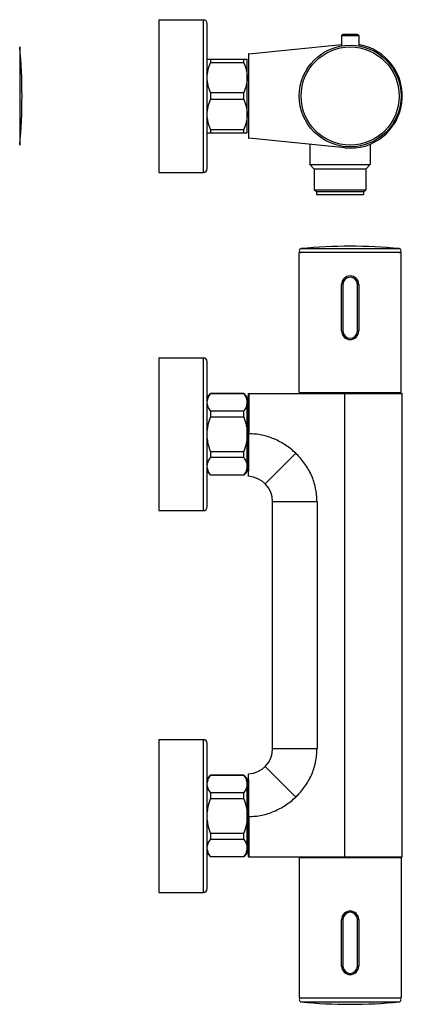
# Model space of a CAD drawing. Header units: millimetres. Extents: x 56 to 503, y -74 to 312.
# Tile 2 of 2: x 352 to 503, y -74 to 312. Entities that reach past the tile are written whole.
import ezdxf

# ---------------------------------------------------------------- set-up
doc = ezdxf.new("R2010")
doc.units = ezdxf.units.MM
doc.header["$LTSCALE"] = 32.67
doc.layers.get('0').update_dxf_attribs({"linetype": 'CONTINUOUS'})

msp = doc.modelspace()

# ---------------------------------------------------------------- linework, layer by layer
at = {"color": 7, "linetype": 'CONTINUOUS'}
for p, q in [((407.21, 312.46), (407.21, 252.46)), ((407.21, 312.46), (424.71, 312.46)), ((426.21, 253.96), (426.21, 310.96)), ((479.06, 306.21), (479.06, 302.18)), ((485.26, 306.71), (479.56, 306.71)), ((485.76, 306.21), (485.76, 302.18)), ((442.6, 299.08), (479.06, 302.73)), ((442.41, 299.05), (442.41, 265.87)), ((426.21, 296.96), (441.91, 296.96)), ((427.47, 296.96), (427.47, 295.57)), ((440.65, 295.57), (427.47, 295.57)), ((440.65, 295.57), (440.65, 296.96)), ((441.91, 267.96), (441.91, 296.96)), ((427.47, 283.86), (427.47, 281.07)), ((427.47, 283.86), (440.65, 283.86)), ((440.65, 281.07), (440.65, 283.86)), ((440.65, 281.07), (427.47, 281.07)), ((426.21, 267.96), (441.91, 267.96)), ((427.47, 269.36), (427.47, 267.96)), ((427.47, 269.36), (440.65, 269.36)), ((440.65, 267.96), (440.65, 269.36)), ((480.37, 262.07), (442.6, 265.85)), ((466.51, 263.45), (466.51, 255.51)), ((490.31, 263.55), (490.31, 255.51)), ((466.51, 255.51), (490.31, 255.51)), ((468.26, 253.76), (466.51, 255.51)), ((488.56, 253.76), (490.31, 255.51)), ((407.21, 252.46), (424.71, 252.46)), ((488.56, 253.76), (468.26, 253.76)), ((468.26, 253.76), (468.26, 245.66)), ((488.56, 253.76), (488.56, 245.66)), ((468.26, 245.66), (488.56, 245.66)), ((469.16, 244.76), (468.26, 245.66)), ((487.66, 244.76), (469.16, 244.76)), ((469.16, 244.76), (469.16, 243.76)), ((487.66, 244.76), (488.56, 245.66)), ((487.66, 244.76), (487.66, 243.76)), ((469.16, 243.76), (487.66, 243.76)), ((462.41, 165.93), (462.41, 220.93)), ((502.41, 220.93), (462.41, 220.93)), ((502.41, 165.93), (502.41, 220.93)), ((479.06, 190.13), (479.06, 208.43)), ((485.76, 208.43), (485.76, 190.13)), ((407.21, 179.53), (407.21, 119.53)), ((407.21, 179.53), (424.71, 179.53)), ((426.21, 121.03), (426.21, 178.03)), ((426.21, 164.03), (427.47, 165.53)), ((427.47, 165.53), (427.47, 165.47)), ((440.65, 165.53), (427.47, 165.53)), ((440.65, 165.47), (427.47, 165.47)), ((440.65, 165.47), (440.65, 165.53)), ((440.65, 165.53), (441.91, 164.03)), ((441.91, 135.03), (441.91, 164.03)), ((442.41, 133.01), (442.41, 165.53)), ((442.41, 165.53), (502.91, 165.53)), ((462.41, 165.93), (502.41, 165.93)), ((502.91, -16.47), (502.91, 165.53)), ((427.47, 158.7), (427.47, 156.29)), ((427.47, 158.7), (440.65, 158.7)), ((440.65, 156.29), (440.65, 158.7)), ((440.65, 156.29), (427.47, 156.29)), ((427.47, 142.76), (427.47, 140.35)), ((427.47, 142.76), (440.65, 142.76)), ((440.65, 140.35), (427.47, 140.35)), ((440.65, 140.35), (440.65, 142.76)), ((426.21, 135.03), (427.47, 133.53)), ((427.47, 133.59), (427.47, 133.53)), ((427.47, 133.59), (440.65, 133.59)), ((440.65, 133.53), (427.47, 133.53)), ((441.91, 135.03), (440.65, 133.53)), ((440.65, 133.53), (440.65, 133.59)), ((451.91, 26.03), (451.91, 123.03)), ((407.21, 119.53), (424.71, 119.53)), ((407.21, 29.53), (407.21, -30.47)), ((407.21, 29.53), (424.71, 29.53)), ((426.21, -28.97), (426.21, 28.03)), ((426.21, 14.03), (427.47, 15.53)), ((440.65, 15.53), (427.47, 15.53)), ((427.47, 15.53), (427.47, 15.47)), ((440.65, 15.53), (441.91, 14.03)), ((440.65, 15.47), (440.65, 15.53)), ((442.41, -16.47), (442.41, 16.04)), ((440.65, 15.47), (427.47, 15.47)), ((441.91, -14.97), (441.91, 14.03)), ((427.47, 8.7), (440.65, 8.7)), ((427.47, 8.7), (427.47, 6.29)), ((440.65, 6.29), (440.65, 8.7)), ((440.65, 6.29), (427.47, 6.29)), ((427.47, -7.24), (440.65, -7.24)), ((427.47, -7.24), (427.47, -9.65)), ((440.65, -9.65), (440.65, -7.24)), ((440.65, -9.65), (427.47, -9.65)), ((426.21, -14.97), (427.47, -16.47)), ((441.91, -14.97), (440.65, -16.47)), ((427.47, -16.41), (440.65, -16.41)), ((427.47, -16.41), (427.47, -16.47)), ((440.65, -16.47), (427.47, -16.47)), ((440.65, -16.47), (440.65, -16.41)), ((442.41, -16.47), (502.91, -16.47)), ((502.41, -16.97), (462.41, -16.97)), ((462.41, -16.97), (462.41, -71.97)), ((502.41, -16.97), (502.41, -71.97)), ((407.21, -30.47), (424.71, -30.47)), ((479.06, -59.47), (479.06, -41.17)), ((485.76, -41.17), (485.76, -59.47)), ((462.41, -71.97), (502.41, -71.97))]:
    msp.add_line(p, q, dxfattribs=at)
at = {"color": 9, "linetype": 'CONTINUOUS'}
for p, q in [((424.71, 252.46), (424.71, 312.46)), ((479.06, 306.21), (485.76, 306.21)), ((352.49, 301.75), (352.49, 263.18)), ((463.13, 222.51), (501.7, 222.51)), ((479.56, 208.43), (479.06, 208.43)), ((479.56, 208.43), (479.56, 190.13)), ((485.26, 190.13), (485.26, 208.43)), ((485.76, 208.43), (485.26, 208.43)), ((479.06, 190.13), (479.56, 190.13)), ((485.26, 190.13), (485.76, 190.13)), ((424.71, 119.53), (424.71, 179.53)), ((442.6, 165.53), (442.6, 149.63)), ((480.37, -16.47), (480.37, 165.53)), ((442.41, 149.63), (442.6, 149.63)), ((461, 142.11), (448.98, 130.1)), ((469.38, 123.03), (451.91, 123.03)), ((469.38, 123.03), (469.38, 26.03)), ((424.71, -30.47), (424.71, 29.53)), ((451.91, 26.03), (469.38, 26.03)), ((461, 6.94), (448.98, 18.96)), ((442.6, -0.58), (442.41, -0.58)), ((442.6, -0.58), (442.6, -16.47)), ((479.56, -41.17), (479.06, -41.17)), ((479.56, -41.17), (479.56, -59.47)), ((485.76, -41.17), (485.26, -41.17)), ((485.26, -59.47), (485.26, -41.17)), ((479.06, -59.47), (479.56, -59.47)), ((485.26, -59.47), (485.76, -59.47)), ((463.13, -73.56), (501.7, -73.56))]:
    msp.add_line(p, q, dxfattribs=at)
at = {"color": 7, "linetype": 'CONTINUOUS'}
msp.add_circle((482.41, 282.46), 20, dxfattribs=at)
at = {"color": 9, "linetype": 'CONTINUOUS'}
msp.add_circle((482.41, 282.46), 19.28, dxfattribs=at)
at = {"color": 7, "linetype": 'CONTINUOUS'}
for centre, radius, start, end in [((424.71, 310.96), 1.5, 0, 90), ((479.56, 306.21), 0.5, 90, 180), ((485.26, 306.21), 0.5, 0, 90), ((482.41, 282.46), 20.5, 264.2861, 80.5939), ((150.56, 282.46), 202.85, 354.5453, 5.4547), ((442.75, 297.51), 1.58, 95.7139, 102.4739), ((442.75, 267.42), 1.58, 257.5261, 264.2861), ((424.71, 253.96), 1.5, 270, 360), ((463.21, 221.72), 0.792, 95.4547, 270), ((482.41, 20.58), 202.85, 84.5453, 95.4547), ((501.62, 221.72), 0.792, 270, 84.5453), ((482.41, 208.43), 3.35, 0, 180), ((482.41, 190.13), 3.35, 180, 360), ((424.71, 178.03), 1.5, 0, 90), ((441.91, 123.03), 10, 0, 87.134), ((424.71, 121.03), 1.5, 270, 360), ((424.71, 28.03), 1.5, 0, 90), ((441.91, 26.03), 10, 272.866, 360), ((424.71, -28.97), 1.5, 270, 360), ((482.41, -41.17), 3.35, 0, 180), ((482.41, -59.47), 3.35, 180, 360), ((463.21, -72.77), 0.792, 90, 264.5453), ((501.62, -72.77), 0.792, 275.4547, 90), ((482.41, 128.38), 202.85, 264.5453, 275.4547)]:
    msp.add_arc(centre, radius, start, end, dxfattribs=at)
at = {"color": 9, "linetype": 'CONTINUOUS'}
for centre, start, end in [((482.41, 208.43), 0, 180), ((482.41, 190.13), 180, 360), ((482.41, -41.17), 0, 180), ((482.41, -59.47), 180, 360)]:
    msp.add_arc(centre, 2.85, start, end, dxfattribs=at)
at = {"color": 7, "linetype": 'CONTINUOUS'}
for points, knots in [([(426.21, 289.71), (426.21, 290.21), (426.27, 291.21), (426.61, 293.2), (427.09, 294.64), (427.47, 295.57)], [0, 0, 0, 0, 0.248465, 0.497707, 1, 1, 1, 1]), ([(440.65, 295.57), (441.04, 294.64), (441.52, 293.2), (441.86, 291.21), (441.91, 290.21), (441.91, 289.71)], [0, 0, 0, 0, 0.502293, 0.751535, 1, 1, 1, 1]), ([(427.47, 283.86), (427.09, 284.79), (426.61, 286.23), (426.27, 288.21), (426.21, 289.22), (426.21, 289.71)], [0, 0, 0, 0, 0.502293, 0.751535, 1, 1, 1, 1]), ([(441.91, 289.71), (441.91, 289.22), (441.86, 288.21), (441.52, 286.23), (441.04, 284.79), (440.65, 283.86)], [0, 0, 0, 0, 0.248465, 0.497707, 1, 1, 1, 1]), ([(426.21, 275.21), (426.21, 275.71), (426.27, 276.71), (426.61, 278.7), (427.09, 280.14), (427.47, 281.07)], [0, 0, 0, 0, 0.248465, 0.497707, 1, 1, 1, 1]), ([(440.65, 281.07), (441.04, 280.14), (441.52, 278.7), (441.86, 276.71), (441.91, 275.71), (441.91, 275.21)], [0, 0, 0, 0, 0.502293, 0.751535, 1, 1, 1, 1]), ([(427.47, 269.36), (427.09, 270.29), (426.61, 271.73), (426.27, 273.71), (426.21, 274.72), (426.21, 275.21)], [0, 0, 0, 0, 0.502293, 0.751535, 1, 1, 1, 1]), ([(441.91, 275.21), (441.91, 274.72), (441.86, 273.71), (441.52, 271.73), (441.04, 270.29), (440.65, 269.36)], [0, 0, 0, 0, 0.248465, 0.497707, 1, 1, 1, 1]), ([(426.21, 162.08), (426.21, 162.37), (426.27, 162.96), (426.53, 163.82), (426.94, 164.67), (427.28, 165.2), (427.47, 165.47)], [0, 0, 0, 0, 0.236657, 0.479794, 0.733715, 1, 1, 1, 1]), ([(440.65, 165.47), (440.84, 165.2), (441.19, 164.67), (441.59, 163.82), (441.85, 162.96), (441.91, 162.37), (441.91, 162.08)], [0, 0, 0, 0, 0.266286, 0.520207, 0.763343, 1, 1, 1, 1]), ([(427.47, 158.7), (427.28, 158.97), (426.94, 159.5), (426.53, 160.34), (426.27, 161.21), (426.21, 161.79), (426.21, 162.08)], [0, 0, 0, 0, 0.266286, 0.520207, 0.763343, 1, 1, 1, 1]), ([(441.91, 162.08), (441.91, 161.79), (441.85, 161.21), (441.59, 160.34), (441.19, 159.5), (440.84, 158.97), (440.65, 158.7)], [0, 0, 0, 0, 0.236657, 0.479794, 0.733715, 1, 1, 1, 1]), ([(426.21, 149.53), (426.21, 150.1), (426.27, 151.26), (426.61, 153.54), (427.09, 155.21), (427.47, 156.29)], [0, 0, 0, 0, 0.250072, 0.500151, 1, 1, 1, 1]), ([(440.65, 156.29), (441.04, 155.21), (441.52, 153.54), (441.86, 151.26), (441.91, 150.1), (441.91, 149.53)], [0, 0, 0, 0, 0.499849, 0.749928, 1, 1, 1, 1]), ([(427.47, 142.76), (427.09, 143.85), (426.61, 145.52), (426.27, 147.8), (426.21, 148.95), (426.21, 149.53)], [0, 0, 0, 0, 0.499849, 0.749928, 1, 1, 1, 1]), ([(441.91, 149.53), (441.91, 148.95), (441.86, 147.8), (441.52, 145.52), (441.04, 143.85), (440.65, 142.76)], [0, 0, 0, 0, 0.250072, 0.500151, 1, 1, 1, 1]), ([(426.21, 136.97), (426.21, 137.26), (426.27, 137.85), (426.53, 138.71), (426.94, 139.55), (427.28, 140.09), (427.47, 140.35)], [0, 0, 0, 0, 0.236657, 0.479794, 0.733715, 1, 1, 1, 1]), ([(440.65, 140.35), (440.84, 140.09), (441.19, 139.55), (441.59, 138.71), (441.85, 137.85), (441.91, 137.26), (441.91, 136.97)], [0, 0, 0, 0, 0.266286, 0.520207, 0.763343, 1, 1, 1, 1]), ([(427.47, 133.59), (427.28, 133.85), (426.94, 134.39), (426.53, 135.23), (426.27, 136.09), (426.21, 136.68), (426.21, 136.97)], [0, 0, 0, 0, 0.266286, 0.520207, 0.763343, 1, 1, 1, 1]), ([(441.91, 136.97), (441.91, 136.68), (441.85, 136.09), (441.59, 135.23), (441.19, 134.39), (440.84, 133.85), (440.65, 133.59)], [0, 0, 0, 0, 0.236657, 0.479794, 0.733715, 1, 1, 1, 1]), ([(426.21, 12.08), (426.21, 12.37), (426.27, 12.96), (426.53, 13.82), (426.94, 14.67), (427.28, 15.2), (427.47, 15.47)], [0, 0, 0, 0, 0.236657, 0.479794, 0.733715, 1, 1, 1, 1]), ([(427.47, 8.7), (427.28, 8.97), (426.94, 9.5), (426.53, 10.34), (426.27, 11.21), (426.21, 11.79), (426.21, 12.08)], [0, 0, 0, 0, 0.266286, 0.520207, 0.763343, 1, 1, 1, 1]), ([(440.65, 15.47), (440.84, 15.2), (441.19, 14.67), (441.59, 13.82), (441.85, 12.96), (441.91, 12.37), (441.91, 12.08)], [0, 0, 0, 0, 0.266286, 0.520207, 0.763343, 1, 1, 1, 1]), ([(441.91, 12.08), (441.91, 11.79), (441.85, 11.21), (441.59, 10.34), (441.19, 9.5), (440.84, 8.97), (440.65, 8.7)], [0, 0, 0, 0, 0.236657, 0.479794, 0.733715, 1, 1, 1, 1]), ([(426.21, -0.47), (426.21, 0.1), (426.27, 1.26), (426.61, 3.54), (427.09, 5.21), (427.47, 6.29)], [0, 0, 0, 0, 0.250072, 0.500151, 1, 1, 1, 1]), ([(440.65, 6.29), (441.04, 5.21), (441.52, 3.54), (441.86, 1.26), (441.91, 0.1), (441.91, -0.47)], [0, 0, 0, 0, 0.499849, 0.749928, 1, 1, 1, 1]), ([(427.47, -7.24), (427.09, -6.15), (426.61, -4.48), (426.27, -2.2), (426.21, -1.05), (426.21, -0.47)], [0, 0, 0, 0, 0.499849, 0.749928, 1, 1, 1, 1]), ([(441.91, -0.47), (441.91, -1.05), (441.86, -2.2), (441.52, -4.48), (441.04, -6.15), (440.65, -7.24)], [0, 0, 0, 0, 0.250072, 0.500151, 1, 1, 1, 1]), ([(426.21, -13.03), (426.21, -12.74), (426.27, -12.15), (426.53, -11.29), (426.94, -10.45), (427.28, -9.91), (427.47, -9.65)], [0, 0, 0, 0, 0.236657, 0.479794, 0.733715, 1, 1, 1, 1]), ([(440.65, -9.65), (440.84, -9.91), (441.19, -10.45), (441.59, -11.29), (441.85, -12.15), (441.91, -12.74), (441.91, -13.03)], [0, 0, 0, 0, 0.266286, 0.520207, 0.763343, 1, 1, 1, 1]), ([(427.47, -16.41), (427.28, -16.15), (426.94, -15.61), (426.53, -14.77), (426.27, -13.91), (426.21, -13.32), (426.21, -13.03)], [0, 0, 0, 0, 0.266286, 0.520207, 0.763343, 1, 1, 1, 1]), ([(441.91, -13.03), (441.91, -13.32), (441.85, -13.91), (441.59, -14.77), (441.19, -15.61), (440.84, -16.15), (440.65, -16.41)], [0, 0, 0, 0, 0.236657, 0.479794, 0.733715, 1, 1, 1, 1])]:
    msp.add_open_spline(points, degree=3, knots=knots, dxfattribs=at)
at = {"color": 9, "linetype": 'CONTINUOUS'}
for points, knots in [([(442.41, 133.01), (442.42, 133.01), (442.42, 133.02), (442.43, 133.04), (442.43, 133.06), (442.44, 133.1), (442.44, 133.15), (442.45, 133.23), (442.46, 133.35), (442.47, 133.53), (442.48, 133.75), (442.48, 134.01), (442.49, 134.3), (442.5, 134.63), (442.51, 135.14), (442.53, 135.87), (442.55, 136.84), (442.56, 137.93), (442.57, 139.13), (442.58, 140.44), (442.59, 141.83), (442.6, 143.83), (442.61, 146.43), (442.6, 148.55), (442.6, 149.63)], [0, 0, 0, 0, 0.000484, 0.001491, 0.003073, 0.00524, 0.007997, 0.011344, 0.01981, 0.030632, 0.043781, 0.059224, 0.076925, 0.096847, 0.118938, 0.169409, 0.22787, 0.293745, 0.366409, 0.445157, 0.529247, 0.61785, 0.805195, 1, 1, 1, 1]), ([(461, 142.11), (459.76, 143.28), (457.07, 145.38), (453.32, 147.43), (450.14, 148.63), (447.67, 149.29), (445.15, 149.66), (443.44, 149.68), (442.6, 149.63)], [0, 0, 0, 0, 0.250186, 0.500143, 0.625176, 0.750168, 0.875104, 1, 1, 1, 1]), ([(469.38, 123.03), (469.38, 124.81), (469, 128.39), (467.34, 133.52), (464.67, 138.2), (462.3, 140.9), (461, 142.11)], [0, 0, 0, 0, 0.250213, 0.50033, 0.750274, 1, 1, 1, 1]), ([(461, 6.94), (462.3, 8.15), (464.67, 10.85), (467.34, 15.53), (469, 20.66), (469.38, 24.24), (469.38, 26.03)], [0, 0, 0, 0, 0.249726, 0.49967, 0.749787, 1, 1, 1, 1]), ([(442.6, -0.58), (442.6, 0.5), (442.61, 2.62), (442.6, 5.23), (442.59, 7.22), (442.58, 8.62), (442.57, 9.92), (442.56, 11.12), (442.55, 12.22), (442.53, 13.18), (442.51, 13.91), (442.5, 14.42), (442.49, 14.75), (442.48, 15.05), (442.48, 15.3), (442.47, 15.52), (442.46, 15.7), (442.45, 15.83), (442.44, 15.91), (442.44, 15.95), (442.43, 15.99), (442.43, 16.01), (442.42, 16.03), (442.42, 16.04), (442.41, 16.04)], [0, 0, 0, 0, 0.194805, 0.38215, 0.470753, 0.554843, 0.633592, 0.706255, 0.77213, 0.830591, 0.881062, 0.903153, 0.923075, 0.940776, 0.956219, 0.969368, 0.98019, 0.988656, 0.992003, 0.99476, 0.996927, 0.998509, 0.999516, 1, 1, 1, 1]), ([(442.6, -0.58), (443.44, -0.63), (445.15, -0.6), (447.67, -0.23), (450.14, 0.42), (453.32, 1.63), (457.07, 3.67), (459.76, 5.78), (461, 6.94)], [0, 0, 0, 0, 0.124896, 0.249832, 0.374824, 0.499857, 0.749814, 1, 1, 1, 1])]:
    msp.add_open_spline(points, degree=3, knots=knots, dxfattribs=at)

doc.saveas('drawing.dxf')
